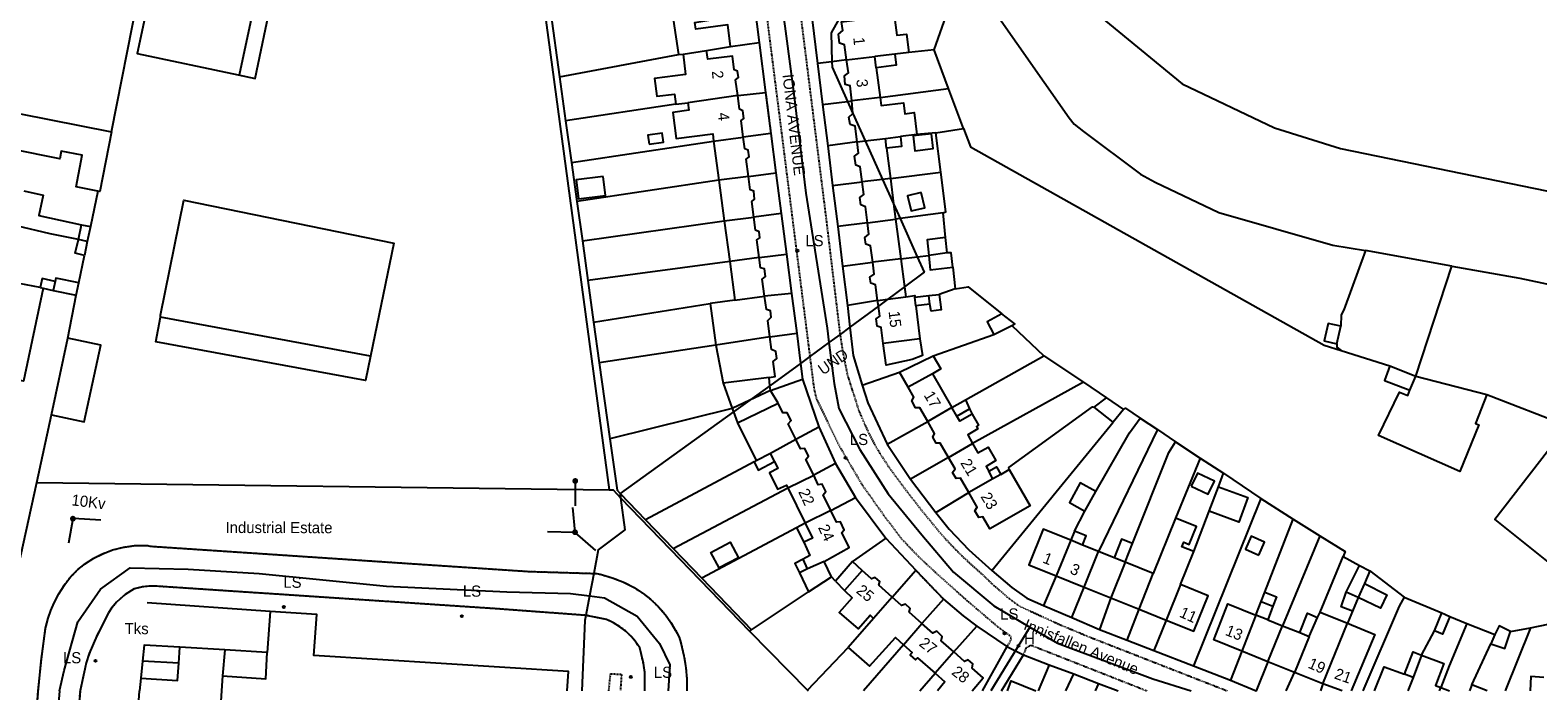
# Model space of a CAD drawing. Header units: metres. Extents: x 611948 to 1225781, y 656699 to 1316021.
# Tile 39 of 169: x 612090 to 612360, y 658243 to 658362. Entities that reach past the tile are written whole.
import ezdxf

# ---------------------------------------------------------------- set-up
doc = ezdxf.new("R2010")
doc.units = ezdxf.units.M
doc.linetypes.add('4696-11$0$PECK', pattern=[0.2, 0.1, -0.1])
doc.linetypes.add('4696-16$0$PECK', pattern=[0.2, 0.1, -0.1])
for name, color, linetype in [('4696-11$0$BLD_INN_W', 253, 'Continuous'), ('4696-11$0$BLD_OTL_P', 253, 'Continuous'), ('4696-11$0$BLD_OTL_S', 253, 'Continuous'), ('4696-11$0$GEN_LIN_D', 253, 'Continuous'), ('4696-11$0$GEN_PCK_D', 253, '4696-11$0$PECK'), ('4696-11$0$GL_HS_OTL', 253, 'Continuous'), ('4696-11$0$OTHER_SYM', 253, 'Continuous'), ('4696-11$0$POLE_SYMB', 253, 'Continuous'), ('4696-11$0$ROADS', 253, 'Continuous'), ('4696-11$0$ROADS_CTR', 253, 'Continuous'), ('4696-11$0$ROADS_PCK', 253, '4696-11$0$PECK'), ('4696-11$0$TEXT', 253, 'Continuous'), ('4696-11$0$TOWNLAND', 253, 'Continuous'), ('4696-16$0$BLD_OTL_S', 253, 'Continuous'), ('4696-16$0$GEN_LIN_D', 253, 'Continuous'), ('4696-16$0$GEN_PCK_D', 253, '4696-16$0$PECK'), ('4696-16$0$ROADS', 253, 'Continuous'), ('4696-16$0$ROADS_CTR', 253, 'Continuous')]:
    doc.layers.add(name, color=color, linetype=linetype)
doc.styles.add('4696-11$0$STANDARD', font='txt')

# ---------------------------------------------------------------- blocks, each defined once
blk = doc.blocks.new('4696-11$0$13', base_point=(160450.170478, 242323.105036))
blk.add_circle((160450.170478, 242323.105036), 0.187958)
blk = doc.blocks.new('4696-11$0$37', base_point=(145.909475, 308.83511))
blk.add_line((145.962562, 308.791096), (150.424369, 308.791096))
at = {"const_width": 0.51646}
blk.add_lwpolyline([(145.704332, 308.791096, 1), (146.220792, 308.791096, 1)], format="xyb", close=True, dxfattribs=at)
blk = doc.blocks.new('4696-11$0$30', base_point=(144.876269, 313.485642))
blk.add_line((144.905875, 313.497659), (149.765037, 313.497659))
blk = doc.blocks.new('4696-11')
at = {"layer": '4696-11$0$BLD_INN_W', "flags": 128}
for points in [[(612129.967, 658365.478), (612127.42, 658353.488)], [(612206.964, 658357.227), (612211.14, 658357.907)], [(612244.9, 658357.25), (612241.322, 658356.833)], [(612236.246, 658356.208), (612241.322, 658356.833)], [(612241.592, 658354.814), (612241.322, 658356.833)], [(612216.759, 658349.835), (612207.826, 658348.513)], [(612242.257, 658349.498), (612237.2, 658348.873)], [(612212.439, 658341.675), (612217.755, 658342.361)], [(612238.156, 658341.519), (612239.605, 658341.703)], [(612239.605, 658341.703), (612243.232, 658342.164)], [(612243.232, 658342.164), (612245.951, 658342.477)], [(612243.421, 658340.384), (612243.232, 658342.164)], [(612218.669, 658335.366), (612213.392, 658334.701)], [(612242.697, 658334.828), (612239.07, 658334.365)], [(612244.107, 658335.008), (612242.697, 658334.828)], [(612214.347, 658327.406), (612219.663, 658328.072)], [(612240.005, 658327.07), (612245.022, 658327.694)], [(612098.578, 658324.03), (612099.146, 658326.693)], [(612100.159, 658323.677), (612098.578, 658324.03)], [(612220.618, 658320.818), (612215.322, 658320.112)], [(612245.956, 658320.619), (612240.94, 658319.976)], [(612254.31, 658321.659), (612250.992, 658321.223)], [(612094.415, 658316.551), (612094.083, 658314.929)], [(612216.235, 658313.177), (612221.531, 658313.883)], [(612243.665, 658313.382), (612246.868, 658313.805)], [(612248.696, 658312.153), (612248.508, 658313.732)], [(612241.832, 658313.14), (612243.665, 658313.382)], [(612150.958, 658303.178), (612113.284, 658310.151)], [(612222.526, 658306.609), (612212.814, 658305.162)], [(612249.404, 658306.278), (612242.809, 658305.466)], [(612222.381, 658299.328), (612214.166, 658298.329)], [(612251.674, 658300.009), (612247.306, 658297.608)], [(612218.905, 658295.27), (612215.768, 658293.797)], [(612222.613, 658297.01), (612218.905, 658295.27)], [(612216.741, 658291.243), (612223.983, 658294.737)], [(612255.143, 658293.987), (612250.815, 658291.467)], [(612256.03, 658292.432), (612255.143, 658293.987)], [(612256.03, 658292.432), (612258.264, 658293.722)], [(612258.748, 658292.804), (612256.554, 658291.534), (612256.03, 658292.432)], [(612222.646, 658285.811), (612227.194, 658288.294)], [(612254.546, 658285.025), (612258.834, 658287.526)], [(612220.053, 658284.499), (612222.646, 658285.811)], [(612223.333, 658284.335), (612222.646, 658285.811)], [(612225.756, 658279.587), (612230.364, 658281.869)], [(612262.503, 658281.184), (612261.757, 658282.58)], [(612263.879, 658282.011), (612262.503, 658281.184)], [(612262.503, 658281.184), (612258.176, 658278.784)], [(612228.845, 658273.283), (612230.178, 658270.609), (612228.602, 658269.863)], [(612233.434, 658275.564), (612228.845, 658273.283)], [(612276.423, 658270.199), (612273.851, 658263.847)], [(612278.539, 658269.346), (612276.423, 658270.199)], [(612278.849, 658261.833), (612281.427, 658268.183)], [(612229.285, 658265.107), (612227.808, 658264.399)], [(612229.285, 658265.107), (612228.456, 658266.822)], [(612232.218, 658266.38), (612229.285, 658265.107)], [(612286.175, 658266.269), (612283.626, 658259.908)], [(612286.175, 658266.269), (612284.201, 658267.065)], [(612239.045, 658264.814), (612235.883, 658261.198)], [(612288.707, 658257.86), (612291.221, 658264.236)], [(612329.064, 658262.467), (612327.977, 658259.981)], [(612244.428, 658260), (612241.107, 658256.224)], [(612296.101, 658262.269), (612293.515, 658255.922)], [(612327.977, 658259.981), (612325.813, 658260.891)], [(612310.582, 658259.218), (612312.667, 658258.388)], [(612246.448, 658251.47), (612249.77, 658255.306)], [(612309.615, 658256.813), (612307.106, 658250.343)], [(612311.747, 658255.962), (612309.615, 658256.813)], [(612311.766, 658248.464), (612314.41, 658254.904)], [(612319.192, 658252.98), (612320.635, 658256.406)], [(612321.643, 658244.482), (612326.019, 658255.352)], [(612319.192, 658252.98), (612316.525, 658246.545)], [(612317.488, 658253.672), (612319.192, 658252.98)], [(612124.398, 658245.924), (612132.152, 658245.401), (612132.449, 658250.082)], [(612255.513, 658250.254), (612252.152, 658246.419)], [(612339.325, 658249.638), (612337.795, 658245.637)], [(612337.795, 658245.637), (612336.248, 658246.208)], [(612337.795, 658245.637), (612336.868, 658243.251)], [(612342.519, 658243.251), (612342.747, 658243.842)]]:
    blk.add_lwpolyline(points, dxfattribs=at)
at = {"layer": '4696-11$0$BLD_OTL_P', "flags": 128}
blk.add_lwpolyline([(612127.202, 658353.534), (612130.251, 658352.886), (612133.222, 658366.867), (612145.086, 658424.055), (612142.529, 658424.598)], dxfattribs=at)
at = {"layer": '4696-11$0$BLD_OTL_S', "flags": 128}
for points in [[(612111.689, 658369.362), (612109.141, 658357.372), (612127.202, 658353.534)], [(612204.554, 658367.914), (612206.165, 658357.164)], [(612215.456, 658358.627), (612214.958, 658362.504), (612209.243, 658361.698), (612209.057, 658362.916), (612214.831, 658363.844), (612214.146, 658369.2)], [(612236.246, 658356.208), (612235.893, 658358.886), (612235.011, 658359.182), (612234.803, 658360.841), (612235.581, 658361.465), (612235.373, 658363.043), (612244.766, 658364.228), (612245.263, 658360.671), (612247.022, 658360.84), (612247.437, 658357.561)], [(612206.964, 658357.227), (612207.402, 658353.629), (612201.846, 658352.883), (612202.281, 658349.705), (612205.439, 658350.06), (612205.647, 658348.262)], [(612206.165, 658357.164), (612206.964, 658357.227)], [(612206.964, 658357.227), (612211.14, 658357.907)], [(612211.14, 658357.907), (612215.456, 658358.627)], [(612216.759, 658349.835), (612216.325, 658352.653), (612216.863, 658353.076), (612216.738, 658354.194), (612216.097, 658354.451), (612215.825, 658356.89), (612211.368, 658356.349), (612211.14, 658357.907)], [(612244.9, 658357.25), (612241.322, 658356.833)], [(612244.9, 658357.25), (612245.169, 658355.251), (612241.592, 658354.814)], [(612247.437, 658357.561), (612244.9, 658357.25)], [(612237.2, 658348.873), (612236.888, 658351.552), (612236.027, 658351.828), (612235.88, 658353.366), (612236.577, 658353.91), (612236.246, 658356.208)], [(612236.246, 658356.208), (612241.322, 658356.833)], [(612241.592, 658354.814), (612242.257, 658349.498)], [(612216.759, 658349.835), (612207.826, 658348.513)], [(612217.755, 658342.361), (612217.361, 658345.338), (612217.859, 658345.741), (612217.692, 658347.1), (612217.091, 658347.397), (612216.759, 658349.835)], [(612242.257, 658349.498), (612237.2, 658348.873)], [(612237.403, 658346.597), (612237.2, 658348.873)], [(612242.257, 658349.498), (612242.484, 658348.06), (612246.461, 658348.538), (612246.71, 658346.58), (612248.369, 658346.788), (612248.848, 658342.851)], [(612102.082, 658332.718), (612098.181, 658333.484), (612099.29, 658339.134), (612095.511, 658339.877), (612095.247, 658338.53), (612086.675, 658340.214), (612087.932, 658346.611), (612104.519, 658343.353)], [(612207.826, 658348.513), (612207.973, 658347.233), (612205.094, 658346.819), (612205.717, 658342.163), (612212.272, 658342.975), (612212.439, 658341.675)], [(612205.647, 658348.262), (612207.826, 658348.513)], [(612238.156, 658341.519), (612237.802, 658344.377), (612236.882, 658344.632), (612236.695, 658345.971), (612237.403, 658346.597)], [(612104.519, 658343.353), (612102.418, 658332.652), (612102.082, 658332.718)], [(612200.86, 658341.14), (612203.456, 658341.494), (612203.236, 658343.101), (612200.64, 658342.747), (612200.86, 658341.14)], [(612212.439, 658341.675), (612217.755, 658342.361)], [(612212.439, 658341.675), (612213.392, 658334.701)], [(612218.669, 658335.366), (612218.274, 658338.444), (612218.791, 658338.887), (612218.626, 658340.065), (612218.025, 658340.282), (612217.755, 658342.361)], [(612239.07, 658334.365), (612238.717, 658337.042), (612237.916, 658337.339), (612237.688, 658338.958), (612238.425, 658339.54), (612238.156, 658341.519)], [(612238.156, 658341.519), (612239.605, 658341.703)], [(612239.605, 658341.703), (612243.232, 658342.164)], [(612243.232, 658342.164), (612245.951, 658342.477)], [(612245.951, 658342.477), (612246.119, 658340.717), (612243.421, 658340.384)], [(612248.848, 658342.851), (612245.951, 658342.477)], [(612251.454, 658343.001), (612248.186, 658342.609), (612248.505, 658339.953), (612251.773, 658340.346), (612251.454, 658343.001)], [(612243.421, 658340.384), (612244.107, 658335.008)], [(612218.669, 658335.366), (612213.392, 658334.701)], [(612219.663, 658328.072), (612219.289, 658330.889), (612219.787, 658331.292), (612219.641, 658332.691), (612218.999, 658332.928), (612218.669, 658335.366)], [(612088.823, 658332.747), (612092.296, 658331.969), (612091.498, 658328.375), (612099.146, 658326.693)], [(612192.621, 658335.328), (612187.808, 658334.739), (612188.221, 658331.369), (612193.034, 658331.959), (612192.621, 658335.328)], [(612213.392, 658334.701), (612214.347, 658327.406)], [(612240.005, 658327.07), (612239.672, 658329.907), (612238.81, 658330.243), (612238.644, 658331.583), (612239.381, 658332.126), (612239.07, 658334.365)], [(612242.697, 658334.828), (612239.07, 658334.365)], [(612244.107, 658335.008), (612242.697, 658334.828)], [(612244.107, 658335.008), (612244.681, 658330.419)], [(612113.284, 658310.151), (612113.292, 658310.525), (612117.511, 658331.095), (612155.102, 658323.386), (612150.958, 658303.178)], [(612244.681, 658330.419), (612245.022, 658327.694)], [(612249.623, 658332.483), (612247.169, 658331.901), (612247.817, 658329.169), (612250.271, 658329.75), (612249.623, 658332.483)], [(612214.347, 658327.406), (612219.663, 658328.072)], [(612214.347, 658327.406), (612215.322, 658320.112)], [(612220.618, 658320.818), (612220.182, 658324.015), (612220.741, 658324.378), (612220.615, 658325.457), (612219.934, 658325.733), (612219.663, 658328.072)], [(612240.005, 658327.07), (612245.022, 658327.694)], [(612245.022, 658327.694), (612245.956, 658320.619)], [(612098.578, 658324.03), (612093.514, 658325.085), (612087.488, 658326.477)], [(612099.146, 658326.693), (612100.746, 658326.38)], [(612100.746, 658326.38), (612100.159, 658323.677)], [(612240.94, 658319.976), (612240.546, 658322.913), (612239.684, 658323.229), (612239.538, 658324.408), (612240.275, 658325.012), (612240.005, 658327.07)], [(612099.671, 658321.216), (612098.01, 658321.608), (612098.578, 658324.03)], [(612100.159, 658323.677), (612098.578, 658324.03)], [(612100.159, 658323.677), (612099.671, 658321.216)], [(612253.997, 658324.398), (612250.699, 658323.982), (612250.992, 658321.223)], [(612254.31, 658321.659), (612253.997, 658324.398)], [(612220.618, 658320.818), (612215.322, 658320.112)], [(612215.322, 658320.112), (612216.235, 658313.177)], [(612221.531, 658313.883), (612221.137, 658316.94), (612221.734, 658317.443), (612221.548, 658318.782), (612220.847, 658318.999), (612220.618, 658320.818)], [(612241.832, 658313.14), (612241.459, 658315.919), (612240.598, 658316.214), (612240.452, 658317.313), (612241.21, 658317.877), (612240.94, 658319.976)], [(612245.956, 658320.619), (612240.94, 658319.976)], [(612245.956, 658320.619), (612246.632, 658315.566)], [(612254.31, 658321.659), (612250.992, 658321.223)], [(612250.992, 658321.223), (612251.264, 658318.605), (612255.302, 658319.085)], [(612255.302, 658319.085), (612254.99, 658321.662), (612254.31, 658321.659)], [(612094.415, 658316.551), (612092.092, 658317.06), (612091.76, 658315.458)], [(612098.656, 658316.271), (612094.571, 658317.132), (612094.415, 658316.551)], [(612091.76, 658315.458), (612092.271, 658315.342)], [(612092.271, 658315.342), (612094.083, 658314.929)], [(612094.083, 658314.929), (612098.186, 658314.069)], [(612098.186, 658314.069), (612098.656, 658316.271)], [(612216.235, 658313.177), (612221.531, 658313.883)], [(612222.526, 658306.609), (612222.132, 658309.546), (612222.769, 658310.149), (612222.644, 658311.269), (612221.883, 658311.545), (612221.531, 658313.883)], [(612243.665, 658313.382), (612246.868, 658313.805)], [(612246.632, 658315.566), (612246.868, 658313.805)], [(612246.868, 658313.805), (612248.487, 658314.012), (612248.508, 658313.732)], [(612248.508, 658313.732), (612251.026, 658314.005)], [(612251.174, 658312.485), (612251.026, 658314.005)], [(612216.235, 658313.177), (612211.839, 658312.576)], [(612211.839, 658312.576), (612212.814, 658305.162)], [(612242.809, 658305.466), (612242.475, 658308.284), (612241.734, 658308.54), (612241.567, 658309.88), (612242.205, 658310.343), (612241.966, 658312.132)], [(612241.832, 658313.14), (612243.665, 658313.382)], [(612241.966, 658312.132), (612241.832, 658313.14)], [(612251.174, 658312.485), (612248.696, 658312.153)], [(612248.696, 658312.153), (612249.404, 658306.278)], [(612150.958, 658303.178), (612150.055, 658298.804), (612112.472, 658305.76), (612113.284, 658310.151)], [(612264.061, 658310.768), (612261.428, 658309.315), (612262.639, 658307.041)], [(612262.639, 658307.041), (612265.85, 658308.676)], [(612265.85, 658308.676), (612266.389, 658308.939), (612264.061, 658310.768)], [(612324.827, 658308.519), (612322.558, 658309.031), (612321.85, 658305.895), (612324.12, 658305.384)], [(612324.12, 658305.384), (612324.827, 658308.519)], [(612093.748, 658292.644), (612099.637, 658291.383), (612102.582, 658305.137), (612096.666, 658306.403)], [(612093.748, 658292.644), (612096.666, 658306.403)], [(612222.526, 658306.609), (612212.814, 658305.162)], [(612222.381, 658299.328), (612223.46, 658299.514), (612223.107, 658302.192), (612223.744, 658302.734), (612223.578, 658304.034), (612222.817, 658304.35), (612222.526, 658306.609)], [(612249.404, 658306.278), (612249.879, 658303.28), (612248.042, 658302.551), (612243.348, 658301.55), (612242.809, 658305.466)], [(612212.814, 658305.162), (612214.166, 658298.329)], [(612245.734, 658300.301), (612251.758, 658303.229)], [(612251.758, 658303.229), (612253.13, 658300.877), (612251.674, 658300.009)], [(612247.306, 658297.608), (612245.734, 658300.301)], [(612333.629, 658301.44), (612332.691, 658298.802), (612337.214, 658297.059)], [(612333.629, 658301.44), (612338.278, 658299.603)], [(612214.166, 658298.329), (612215.768, 658293.797)], [(612222.529, 658297.847), (612222.381, 658299.328)], [(612222.613, 658297.01), (612222.529, 658297.847)], [(612250.815, 658291.467), (612249.404, 658293.919), (612248.604, 658293.915), (612247.938, 658295.152), (612248.335, 658295.814), (612247.306, 658297.608)], [(612251.674, 658300.009), (612255.143, 658293.987)], [(612337.214, 658297.059), (612338.278, 658299.603)], [(612338.278, 658299.603), (612351.026, 658296.278)], [(612218.905, 658295.27), (612215.768, 658293.797)], [(612222.613, 658297.01), (612218.905, 658295.27)], [(612223.983, 658294.737), (612222.613, 658297.01)], [(612255.143, 658293.987), (612257.596, 658295.359)], [(612257.596, 658295.359), (612258.264, 658293.722)], [(612280.639, 658294.029), (612282.87, 658295.7)], [(612282.87, 658295.7), (612285.901, 658293.615)], [(612351.026, 658296.278), (612348.987, 658291.142), (612349.576, 658290.901), (612346.195, 658282.549), (612331.581, 658288.947), (612335.368, 658296.718), (612336.868, 658296.104), (612337.214, 658297.059)], [(612215.768, 658293.797), (612215.996, 658293.2)], [(612215.996, 658293.2), (612216.741, 658291.243)], [(612227.194, 658288.294), (612225.821, 658291.026), (612226.358, 658291.629), (612225.631, 658293.045), (612224.851, 658293.002), (612223.983, 658294.737)], [(612255.143, 658293.987), (612250.815, 658291.467)], [(612258.748, 658292.804), (612259.897, 658290.83), (612259.539, 658290.588), (612259.78, 658290.17), (612257.966, 658289.061), (612258.834, 658287.526)], [(612258.264, 658293.722), (612258.748, 658292.804)], [(612284.051, 658291.327), (612280.639, 658294.029)], [(612285.901, 658293.615), (612284.051, 658291.327)], [(612216.741, 658291.243), (612220.053, 658284.499)], [(612254.546, 658285.025), (612253.014, 658287.618), (612252.313, 658287.614), (612251.708, 658288.691), (612252.045, 658289.352), (612250.815, 658291.467)], [(612365.187, 658290.337), (612352.426, 658273.917), (612368.246, 658261.295), (612369.777, 658263.163), (612376.18, 658257.994)], [(612222.646, 658285.811), (612227.194, 658288.294)], [(612230.364, 658281.869), (612228.95, 658284.682), (612229.448, 658285.284), (612228.781, 658286.641), (612228.021, 658286.577), (612227.194, 658288.294)], [(612254.546, 658285.025), (612258.834, 658287.526)], [(612258.834, 658287.526), (612259.801, 658285.87), (612261.656, 658286.879), (612263.028, 658284.466), (612261.253, 658283.397), (612261.757, 658282.58)], [(612220.053, 658284.499), (612219.694, 658284.277)], [(612219.694, 658284.277), (612220.441, 658282.782), (612223.333, 658284.335)], [(612220.053, 658284.499), (612222.646, 658285.811)], [(612223.333, 658284.335), (612223.959, 658283.059), (612222.444, 658282.271), (612223.857, 658279.339), (612225.513, 658280.086), (612225.756, 658279.587)], [(612258.176, 658278.784), (612256.663, 658281.316), (612255.903, 658281.292), (612255.258, 658282.329), (612255.695, 658282.991), (612254.546, 658285.025)], [(612225.756, 658279.587), (612230.364, 658281.869)], [(612233.434, 658275.564), (612232.081, 658278.358), (612232.558, 658278.921), (612231.912, 658280.237), (612231.173, 658280.133), (612230.364, 658281.869)], [(612265.415, 658282.858), (612269.145, 658276.376), (612261.926, 658272.242), (612260.676, 658274.375), (612259.936, 658274.312), (612259.252, 658275.469), (612259.667, 658276.151), (612258.176, 658278.784)], [(612261.757, 658282.58), (612263.113, 658283.327), (612263.879, 658282.011)], [(612263.879, 658282.011), (612262.503, 658281.184)], [(612263.879, 658282.011), (612265.415, 658282.858)], [(612298.026, 658279.915), (612301.088, 658278.47), (612302.189, 658280.805), (612299.126, 658282.249), (612298.026, 658279.915)], [(612225.756, 658279.587), (612228.845, 658273.283)], [(612262.503, 658281.184), (612258.176, 658278.784)], [(612280.928, 658278.92), (612278.147, 658280.478), (612276.195, 658276.993), (612278.975, 658275.435)], [(612278.975, 658275.435), (612280.928, 658278.92)], [(612302.899, 658279.795), (612308.198, 658277.837), (612306.572, 658273.438), (612301.273, 658275.396)], [(612301.273, 658275.396), (612302.899, 658279.795)], [(612228.845, 658273.283), (612227.29, 658272.416)], [(612233.434, 658275.564), (612228.845, 658273.283)], [(612232.218, 658266.38), (612236.745, 658268.902), (612235.433, 658271.575), (612235.851, 658272.097), (612235.144, 658273.514), (612234.484, 658273.43), (612233.434, 658275.564)], [(612295.228, 658274.178), (612291.221, 658264.236)], [(612298.479, 658268.17), (612296.358, 658269.024), (612296.696, 658269.864), (612297.687, 658269.465), (612298.978, 658272.667), (612295.228, 658274.178)], [(612227.29, 658272.416), (612228.602, 658269.863)], [(612276.423, 658270.199), (612271.48, 658272.192), (612268.918, 658265.835), (612273.851, 658263.847)], [(612277.087, 658271.846), (612276.423, 658270.199)], [(612278.539, 658269.346), (612279.203, 658270.993), (612277.087, 658271.846)], [(612310.125, 658267.562), (612311.154, 658269.857), (612308.797, 658270.915), (612307.767, 658268.62), (612310.125, 658267.562)], [(612216.866, 658267.064), (612213.42, 658265.253), (612211.952, 658268.044), (612215.398, 658269.856), (612216.866, 658267.064)], [(612228.602, 658269.863), (612229.693, 658267.488), (612228.456, 658266.822)], [(612276.423, 658270.199), (612273.851, 658263.847)], [(612281.427, 658268.183), (612278.539, 658269.346)], [(612278.849, 658261.833), (612281.427, 658268.183)], [(612284.201, 658267.065), (612281.427, 658268.183)], [(612287.528, 658269.626), (612285.555, 658270.422), (612284.201, 658267.065)], [(612286.175, 658266.269), (612287.528, 658269.626)], [(612296.101, 658262.269), (612298.479, 658268.17)], [(612228.456, 658266.822), (612226.961, 658266.074), (612227.808, 658264.399)], [(612233.551, 658263.687), (612232.218, 658266.38)], [(612237.317, 658266.384), (612234.295, 658262.91)], [(612239.045, 658264.814), (612237.317, 658266.384)], [(612286.175, 658266.269), (612283.626, 658259.908)], [(612291.221, 658264.236), (612286.175, 658266.269)], [(612325.813, 658260.891), (612328.21, 658265.682)], [(612328.21, 658265.682), (612330.034, 658264.73)], [(612227.808, 658264.399), (612229.465, 658260.987)], [(612229.465, 658260.987), (612233.551, 658263.687)], [(612234.295, 658262.91), (612235.883, 658261.198)], [(612244.428, 658260), (612242.017, 658262.188), (612242.194, 658262.828), (612241.41, 658263.565), (612240.753, 658263.282), (612239.045, 658264.814)], [(612273.851, 658263.847), (612278.849, 658261.833)], [(612288.707, 658257.86), (612291.221, 658264.236)], [(612329.064, 658262.467), (612333.114, 658260.446), (612331.926, 658258.041), (612327.977, 658259.981)], [(612329.064, 658262.467), (612327.977, 658259.981)], [(612330.034, 658264.73), (612329.064, 658262.467)], [(612235.883, 658261.198), (612237.249, 658259.885), (612234.962, 658257.294), (612238.315, 658254.351), (612240.464, 658256.781), (612241.107, 658256.224)], [(612244.428, 658260), (612241.107, 658256.224)], [(612249.77, 658255.306), (612247.48, 658257.314), (612247.637, 658257.995), (612246.833, 658258.791), (612246.134, 658258.508), (612244.428, 658260)], [(612278.849, 658261.833), (612283.626, 658259.908)], [(612283.626, 658259.908), (612288.707, 658257.86)], [(612296.101, 658262.269), (612293.515, 658255.922)], [(612293.515, 658255.922), (612298.525, 658253.903), (612301.087, 658260.259), (612296.101, 658262.269)], [(612310.582, 658259.218), (612311.234, 658260.921)], [(612311.234, 658260.921), (612313.338, 658260.091), (612312.667, 658258.388)], [(612326.929, 658257.517), (612324.905, 658258.267), (612325.813, 658260.891)], [(612327.977, 658259.981), (612326.929, 658257.517)], [(612132.974, 658257.444), (612132.449, 658250.082)], [(612186.177, 658243.251), (612186.423, 658246.703), (612140.811, 658249.582), (612141.295, 658256.904), (612132.974, 658257.444)], [(612288.707, 658257.86), (612293.515, 658255.922)], [(612307.106, 658250.343), (612302.057, 658252.378), (612304.606, 658258.83), (612309.615, 658256.813)], [(612309.615, 658256.813), (612310.582, 658259.218)], [(612312.667, 658258.388), (612311.747, 658255.962)], [(612317.488, 658253.672), (612318.872, 658257.138), (612320.635, 658256.406)], [(612320.635, 658256.406), (612321.15, 658257.349)], [(612321.15, 658257.349), (612326.019, 658255.352)], [(612341.624, 658253.968), (612342.948, 658257.194)], [(612342.948, 658257.194), (612344.391, 658256.581)], [(612241.107, 658256.224), (612236.531, 658251.003)], [(612246.448, 658251.47), (612249.77, 658255.306)], [(612255.513, 658250.254), (612253.224, 658252.223), (612253.4, 658253.004), (612252.416, 658253.919), (612251.737, 658253.556), (612249.77, 658255.306)], [(612309.615, 658256.813), (612307.106, 658250.343)], [(612311.747, 658255.962), (612314.41, 658254.904)], [(612311.766, 658248.464), (612314.41, 658254.904)], [(612314.41, 658254.904), (612317.488, 658253.672)], [(612319.192, 658252.98), (612320.635, 658256.406)], [(612321.643, 658244.482), (612326.019, 658255.352)], [(612326.019, 658255.352), (612330.928, 658253.357), (612326.665, 658243.251)], [(612344.391, 658256.581), (612343.046, 658253.375), (612341.624, 658253.968)], [(612355.263, 658253.894), (612353.198, 658254.883), (612352.446, 658253.32)], [(612236.531, 658251.003), (612240.348, 658247.641), (612245.022, 658252.783), (612246.448, 658251.47)], [(612319.192, 658252.98), (612316.525, 658246.545)], [(612351.713, 658251.677), (612354.218, 658250.829), (612355.263, 658253.894)], [(612352.446, 658253.32), (612351.713, 658251.677)], [(612124.855, 658250.57), (612124.398, 658245.924)], [(612132.449, 658250.082), (612124.855, 658250.57)], [(612246.448, 658251.47), (612248.015, 658250.098), (612247.677, 658249.637), (612248.621, 658248.801), (612248.999, 658249.183), (612252.152, 658246.419)], [(612255.513, 658250.254), (612252.152, 658246.419)], [(612258.782, 658243.251), (612260.716, 658245.601), (612258.788, 658247.29), (612258.916, 658248.091), (612258.07, 658248.807), (612257.422, 658248.524), (612255.513, 658250.254)], [(612311.766, 658248.464), (612307.106, 658250.343)], [(612336.248, 658246.208), (612337.802, 658250.25), (612339.325, 658249.638)], [(612339.325, 658249.638), (612337.795, 658245.637)], [(612339.325, 658249.638), (612343.272, 658248.137), (612341.789, 658244.182), (612342.747, 658243.842)], [(612252.152, 658246.419), (612253.877, 658244.867), (612252.528, 658243.251)], [(612316.525, 658246.545), (612311.766, 658248.464)], [(612321.643, 658244.482), (612316.525, 658246.545)], [(612330.895, 658243.251), (612332.637, 658247.545), (612336.248, 658246.208)], [(612124.398, 658245.924), (612124.222, 658243.252)], [(612265.107, 658243.251), (612265.734, 658245.014), (612270.161, 658243.251)], [(612325.057, 658243.251), (612321.643, 658244.482)], [(612337.795, 658245.637), (612336.868, 658243.251)], [(612342.519, 658243.251), (612342.747, 658243.842)], [(612342.747, 658243.842), (612344.33, 658243.251)], [(612348.309, 658244.342), (612347.875, 658243.251)], [(612351.069, 658243.251), (612348.309, 658244.342)], [(612361.203, 658245.661), (612358.901, 658245.812), (612358.792, 658243.251)]]:
    blk.add_lwpolyline(points, dxfattribs=at)
at = {"layer": '4696-11$0$GEN_LIN_D', "flags": 128}
for points in [[(612167.962, 658470.016), (612193.729, 658279.226)], [(612104.519, 658343.353), (612109.268, 658367.276), (612115.557, 658397.403)], [(612265.721, 658377.147), (612296.399, 658351.937), (612312.954, 658344.058), (612324.81, 658340.356), (612400.656, 658324.783)], [(612251.955, 658358.023), (612257.261, 658373.147)], [(612257.261, 658373.147), (612262.277, 658365.572), (612276.15, 658345.861), (612277.076, 658344.726), (612278.741, 658343.394), (612288.917, 658335.784), (612291.564, 658334.297), (612302.988, 658328.872), (612323.414, 658323.032), (612329.278, 658322.089)], [(612219.262, 658369.745), (612220.612, 658359.352)], [(612183.19, 658364.892), (612184.807, 658353.181)], [(612230.029, 658363.877), (612231.055, 658355.584)], [(612184.807, 658353.181), (612206.165, 658357.164)], [(612215.456, 658358.627), (612220.612, 658359.352)], [(612220.612, 658359.352), (612221.756, 658350.359)], [(612251.955, 658358.023), (612247.437, 658357.561)], [(612254.508, 658351.077), (612251.955, 658358.023)], [(612233.632, 658355.894), (612231.055, 658355.584)], [(612231.055, 658355.584), (612231.966, 658348.229)], [(612236.246, 658356.208), (612233.632, 658355.894)], [(612184.807, 658353.181), (612185.905, 658345.327)], [(612216.759, 658349.835), (612221.756, 658350.359)], [(612236.423, 658348.777), (612237.2, 658348.873)], [(612242.257, 658349.498), (612254.508, 658351.077)], [(612257.222, 658343.91), (612254.508, 658351.077)], [(612205.647, 658348.262), (612185.905, 658345.327)], [(612231.966, 658348.229), (612236.423, 658348.777)], [(612231.966, 658348.229), (612232.877, 658340.856)], [(612185.905, 658345.327), (612186.96, 658337.873)], [(612252.286, 658343.127), (612257.222, 658343.91)], [(612257.222, 658343.91), (612258.458, 658340.657), (612321.86, 658305.167), (612324.926, 658304.199)], [(612186.96, 658337.873), (612212.439, 658341.675)], [(612222.691, 658343.025), (612217.755, 658342.361)], [(612222.691, 658343.025), (612223.605, 658335.972)], [(612238.156, 658341.519), (612232.877, 658340.856)], [(612232.877, 658340.856), (612233.762, 658333.705)], [(612252.286, 658343.127), (612248.848, 658342.851)], [(612253.14, 658336.112), (612252.286, 658343.127)], [(612186.96, 658337.873), (612187.933, 658330.878)], [(612218.669, 658335.366), (612223.605, 658335.972)], [(612223.605, 658335.972), (612224.546, 658328.716)], [(612244.107, 658335.008), (612253.14, 658336.112)], [(612253.595, 658328.835), (612254.074, 658328.998), (612253.14, 658336.112)], [(612102.082, 658332.718), (612100.746, 658326.38)], [(612213.392, 658334.701), (612187.933, 658330.878)], [(612233.762, 658333.705), (612239.07, 658334.365)], [(612233.762, 658333.705), (612234.668, 658326.389)], [(612187.933, 658330.878), (612188.908, 658323.824)], [(612188.908, 658323.824), (612214.347, 658327.406)], [(612224.546, 658328.716), (612219.663, 658328.072)], [(612224.546, 658328.716), (612225.494, 658321.408)], [(612245.857, 658327.805), (612245.022, 658327.694)], [(612253.595, 658328.835), (612245.857, 658327.805)], [(612253.997, 658324.398), (612253.595, 658328.835)], [(612240.005, 658327.07), (612234.668, 658326.389)], [(612234.668, 658326.389), (612235.546, 658319.292)], [(612188.908, 658323.824), (612189.897, 658316.69)], [(612329.278, 658322.089), (612325.355, 658311.466), (612324.895, 658310.546), (612324.827, 658308.519)], [(612344.742, 658319.306), (612329.278, 658322.089)], [(612098.656, 658316.271), (612099.671, 658321.216)], [(612215.322, 658320.112), (612189.897, 658316.69)], [(612220.618, 658320.818), (612225.494, 658321.408)], [(612225.494, 658321.408), (612226.401, 658314.415)], [(612235.546, 658319.292), (612240.94, 658319.976)], [(612235.546, 658319.292), (612236.417, 658312.254)], [(612245.956, 658320.619), (612248.929, 658320.976)], [(612248.929, 658320.976), (612250.992, 658321.223)], [(612338.278, 658299.603), (612344.742, 658319.306)], [(612344.742, 658319.306), (612356.918, 658317.114), (612369.89, 658314.416), (612370.185, 658315.497), (612379.31, 658314.101)], [(612189.897, 658316.69), (612190.931, 658309.232)], [(612255.302, 658319.085), (612255.74, 658315.247)], [(612092.271, 658315.342), (612088.725, 658298.692), (612069.96, 658302.149)], [(612091.76, 658315.458), (612087.999, 658316.191)], [(612096.666, 658306.403), (612098.186, 658314.069)], [(612226.401, 658314.415), (612221.531, 658313.883)], [(612226.401, 658314.415), (612227.322, 658307.311)], [(612255.74, 658315.247), (612252.865, 658314.233)], [(612255.74, 658315.247), (612258.058, 658315.579), (612264.061, 658310.768)], [(612190.931, 658309.232), (612211.839, 658312.576)], [(612241.832, 658313.14), (612236.417, 658312.254)], [(612236.417, 658312.254), (612236.868, 658308.381)], [(612190.931, 658309.232), (612191.932, 658302.002)], [(612236.868, 658308.381), (612237.46, 658303.28), (612239.045, 658297.988)], [(612265.85, 658308.676), (612271.636, 658303.205)], [(612222.526, 658306.609), (612227.322, 658307.311)], [(612227.322, 658307.311), (612228.019, 658301.873)], [(612251.758, 658303.229), (612262.639, 658307.041)], [(612212.814, 658305.162), (612191.932, 658302.002)], [(612257.596, 658295.359), (612271.636, 658303.205)], [(612271.636, 658303.205), (612278.717, 658298.499)], [(612324.12, 658305.384), (612324.097, 658304.792), (612324.926, 658304.199)], [(612324.926, 658304.199), (612333.629, 658301.44)], [(612191.932, 658302.002), (612193.835, 658288.375)], [(612228.019, 658301.873), (612228.381, 658299.057)], [(612239.045, 658297.988), (612245.734, 658300.301)], [(612222.613, 658297.01), (612228.381, 658299.057)], [(612228.381, 658299.057), (612231.283, 658290.492)], [(612239.045, 658297.988), (612240.081, 658294.794), (612243.516, 658287.432)], [(612278.717, 658298.499), (612258.834, 658287.526)], [(612278.717, 658298.499), (612282.87, 658295.7)], [(612351.026, 658296.278), (612365.504, 658290.698), (612365.187, 658290.337)], [(612091.128, 658280.54), (612093.748, 658292.644)], [(612215.768, 658293.797), (612193.835, 658288.375)], [(612265.415, 658282.858), (612265.333, 658283.238), (612280.339, 658294.108), (612280.639, 658294.029)], [(612285.901, 658293.615), (612286.259, 658293.856), (612288.887, 658292.09)], [(612227.194, 658288.294), (612231.283, 658290.492)], [(612231.283, 658290.492), (612234.254, 658283.927)], [(612243.516, 658287.432), (612250.815, 658291.467)], [(612262.282, 658264.765), (612284.051, 658291.327)], [(612280.928, 658278.92), (612286.961, 658289.46), (612288.887, 658292.09)], [(612291.976, 658290.025), (612281.427, 658268.183)], [(612288.887, 658292.09), (612291.976, 658290.025)], [(612291.976, 658290.025), (612295.187, 658287.86)], [(612193.835, 658288.375), (612195.122, 658279.16), (612195.659, 658278.603)], [(612243.516, 658287.432), (612247.725, 658281.173)], [(612287.528, 658269.626), (612293.996, 658285.935), (612295.187, 658287.86)], [(612295.187, 658287.86), (612299.661, 658284.922)], [(612219.694, 658284.277), (612200.221, 658273.882)], [(612254.546, 658285.025), (612247.725, 658281.173)], [(612299.661, 658284.922), (612295.228, 658274.178)], [(612299.661, 658284.922), (612303.813, 658282.203)], [(612234.254, 658283.927), (612230.364, 658281.869)], [(612234.254, 658283.927), (612237.882, 658277.866)], [(612302.899, 658279.795), (612303.813, 658282.203)], [(612303.813, 658282.203), (612310.534, 658277.676)], [(612082.881, 658243.252), (612091.128, 658280.54)], [(612091.128, 658280.54), (612193.729, 658279.226)], [(612193.729, 658279.226), (612194.402, 658279.217), (612195.765, 658277.807)], [(612195.659, 658278.603), (612200.221, 658273.882)], [(612205.175, 658268.755), (612225.756, 658279.587)], [(612247.725, 658281.173), (612252.233, 658275.175)], [(612252.233, 658275.175), (612258.176, 658278.784)], [(612195.765, 658277.807), (612218.839, 658253.957)], [(612233.434, 658275.564), (612237.882, 658277.866)], [(612237.882, 658277.866), (612243.317, 658270.593)], [(612310.534, 658277.676), (612298.412, 658247.721)], [(612310.534, 658277.676), (612316.291, 658273.983)], [(612200.221, 658273.882), (612205.175, 658268.755)], [(612252.233, 658275.175), (612254.668, 658272.187), (612258.165, 658268.465), (612262.282, 658264.765)], [(612277.087, 658271.846), (612278.975, 658275.435)], [(612298.479, 658268.17), (612301.273, 658275.396)], [(612311.234, 658260.921), (612316.291, 658273.983)], [(612316.291, 658273.983), (612321.085, 658271.007)], [(612227.29, 658272.416), (612210.335, 658263.415)], [(612243.317, 658270.593), (612237.317, 658266.384)], [(612243.317, 658270.593), (612248.644, 658264.84)], [(612321.085, 658271.007), (612314.41, 658254.904)], [(612321.085, 658271.007), (612325.637, 658268.21), (612325.242, 658267.288)], [(612205.175, 658268.755), (612210.335, 658263.415)], [(612321.15, 658257.349), (612325.242, 658267.288)], [(612325.242, 658267.288), (612328.21, 658265.682)], [(612210.335, 658263.415), (612219.218, 658254.199)], [(612234.295, 658262.91), (612233.551, 658263.687)], [(612244.428, 658260), (612248.644, 658264.84)], [(612262.282, 658264.765), (612265.856, 658261.762), (612268.546, 658259.836), (612271.571, 658258.51)], [(612273.851, 658263.847), (612271.571, 658258.51)], [(612330.034, 658264.73), (612336.216, 658260.001)], [(612219.218, 658254.199), (612229.465, 658260.987)], [(612253.648, 658259.684), (612249.77, 658255.306)], [(612253.648, 658259.684), (612257.142, 658256.681), (612259.59, 658254.813)], [(612276.641, 658256.355), (612278.849, 658261.833)], [(612283.626, 658259.908), (612281.611, 658254.259)], [(612336.216, 658260.001), (612335.303, 658258.437), (612328.797, 658243.251)], [(612336.216, 658260.001), (612342.948, 658257.194)], [(612132.974, 658257.444), (612110.889, 658259.017)], [(612271.571, 658258.51), (612276.641, 658256.355)], [(612286.519, 658252.343), (612288.707, 658257.86)], [(612326.929, 658257.517), (612326.019, 658255.352)], [(612255.513, 658250.254), (612259.59, 658254.813)], [(612259.59, 658254.813), (612264.987, 658251.159)], [(612276.641, 658256.355), (612281.611, 658254.259)], [(612293.515, 658255.922), (612291.348, 658250.467)], [(612347.437, 658255.295), (612344.234, 658247.721), (612342.747, 658243.842)], [(612344.391, 658256.581), (612347.437, 658255.295)], [(612347.437, 658255.295), (612352.446, 658253.32)], [(612358.819, 658254.55), (612354.282, 658243.251)], [(612355.263, 658253.894), (612358.819, 658254.55)], [(612358.819, 658254.55), (612362.026, 658255.163)], [(612218.839, 658253.957), (612219.218, 658254.199)], [(612218.839, 658253.957), (612229.267, 658243.353)], [(612281.611, 658254.259), (612286.519, 658252.343)], [(612286.519, 658252.343), (612291.348, 658250.467)], [(612339.325, 658249.638), (612341.624, 658253.968)], [(612348.309, 658244.342), (612351.713, 658251.677)], [(612116.787, 658251.067), (612110.366, 658251.436), (612110.1, 658248.555)], [(612116.561, 658248.186), (612116.787, 658251.067)], [(612124.855, 658250.57), (612116.787, 658251.067)], [(612229.267, 658243.353), (612236.531, 658251.003)], [(612246.448, 658251.47), (612239.276, 658243.251)], [(612264.987, 658251.159), (612260.576, 658243.251)], [(612264.045, 658243.251), (612267.975, 658249.674)], [(612267.975, 658249.674), (612272.586, 658247.926)], [(612291.348, 658250.467), (612298.412, 658247.721)], [(612307.106, 658250.343), (612305.072, 658245.134)], [(612110.1, 658248.555), (612109.794, 658245.534)], [(612109.794, 658245.534), (612116.376, 658245.125), (612116.561, 658248.186)], [(612116.561, 658248.186), (612110.1, 658248.555)], [(612249.399, 658243.251), (612252.152, 658246.419)], [(612272.586, 658247.926), (612270.592, 658243.251)], [(612272.586, 658247.926), (612276.965, 658246.266)], [(612275.573, 658243.251), (612276.965, 658246.266)], [(612276.965, 658246.266), (612281.393, 658244.589)], [(612298.412, 658247.721), (612305.072, 658245.134)], [(612311.766, 658248.464), (612309.664, 658243.274)], [(612315.038, 658243.251), (612316.525, 658246.545)], [(612109.794, 658245.534), (612109.54, 658243.252)], [(612281.393, 658244.589), (612280.835, 658243.251)], [(612281.393, 658244.589), (612284.923, 658243.251)], [(612305.072, 658245.134), (612309.664, 658243.274)], [(612321.643, 658244.482), (612321.198, 658243.251)], [(612229.267, 658243.353), (612229.367, 658243.251)], [(612309.664, 658243.274), (612309.72, 658243.251)]]:
    blk.add_lwpolyline(points, dxfattribs=at)
at = {"layer": '4696-11$0$GEN_PCK_D', "flags": 128}
for points in [[(612221.756, 658350.359), (612222.691, 658343.025)], [(612091.407, 658243.252), (612091.947, 658248.936), (612092.713, 658254.453), (612093.177, 658256.241), (612093.659, 658257.637), (612094.238, 658258.996), (612095.093, 658260.633), (612096.159, 658262.305), (612097.249, 658263.7), (612098.49, 658264.962), (612099.866, 658266.075), (612101.36, 658267.025), (612102.939, 658267.804), (612104.673, 658268.465), (612106.468, 658268.941), (612108.673, 658269.259), (612110.9, 658269.296), (612111.521, 658269.139), (612179.354, 658264.626), (612190.94, 658264.267)], [(612190.94, 658264.267), (612191.513, 658264.245), (612192.319, 658264.065), (612194.428, 658263.442), (612196.466, 658262.616), (612198.176, 658261.732), (612199.803, 658260.705), (612201.107, 658259.675), (612202.51, 658258.324), (612203.782, 658256.851), (612204.761, 658255.499), (612205.63, 658254.074), (612206.267, 658252.837), (612206.558, 658251.863), (612207.121, 658249.49), (612207.454, 658247.382), (612207.637, 658245.345), (612207.624, 658243.251)], [(612248.644, 658264.84), (612253.648, 658259.684)], [(612189.53, 658256.756), (612173.306, 658257.957), (612112.472, 658261.982), (612111.431, 658261.997), (612110.137, 658261.87), (612108.557, 658261.486), (612106.99, 658260.512), (612105.434, 658259.138), (612104.543, 658258.078), (612103.961, 658257.218), (612101.871, 658253.103), (612100.547, 658249.903), (612099.982, 658248.267), (612098.876, 658243.252)], [(612200.077, 658243.251), (612200.118, 658246.528), (612199.844, 658248.173), (612199.217, 658250.924), (612198.381, 658252.151), (612197.717, 658252.936), (612196.734, 658253.891), (612195.649, 658254.729), (612194.477, 658255.439), (612193.233, 658256.014), (612189.53, 658256.756)], [(612193.659, 658243.251), (612193.97, 658246.32), (612195.925, 658246.195), (612195.712, 658243.251)]]:
    blk.add_lwpolyline(points, dxfattribs=at)
at = {"layer": '4696-11$0$GL_HS_OTL', "flags": 128}
for points in [[(612251.026, 658314.005), (612252.865, 658314.233)], [(612251.174, 658312.485), (612251.026, 658314.005)], [(612252.865, 658314.233), (612253.199, 658311.495), (612251.4, 658311.246), (612251.174, 658312.485)]]:
    blk.add_lwpolyline(points, dxfattribs=at)
at = {"layer": '4696-11$0$ROADS', "flags": 128}
for points in [[(612219.262, 658369.745), (612220.612, 658359.352)], [(612230.029, 658363.877), (612231.055, 658355.584)], [(612220.612, 658359.352), (612221.756, 658350.359)], [(612231.055, 658355.584), (612231.966, 658348.229)], [(612221.756, 658350.359), (612222.691, 658343.025)], [(612231.966, 658348.229), (612232.877, 658340.856)], [(612222.691, 658343.025), (612223.605, 658335.972)], [(612232.877, 658340.856), (612233.762, 658333.705)], [(612223.605, 658335.972), (612224.546, 658328.716)], [(612233.762, 658333.705), (612234.668, 658326.389)], [(612224.546, 658328.716), (612225.494, 658321.408)], [(612234.668, 658326.389), (612235.546, 658319.292)], [(612225.494, 658321.408), (612226.401, 658314.415)], [(612235.546, 658319.292), (612236.417, 658312.254)], [(612226.401, 658314.415), (612227.322, 658307.311)], [(612236.417, 658312.254), (612236.868, 658308.381)], [(612236.868, 658308.381), (612237.46, 658303.28), (612239.045, 658297.988)], [(612227.322, 658307.311), (612228.019, 658301.873)], [(612228.019, 658301.873), (612228.381, 658299.057)], [(612228.381, 658299.057), (612231.283, 658290.492)], [(612239.045, 658297.988), (612240.081, 658294.794), (612243.516, 658287.432)], [(612231.283, 658290.492), (612234.254, 658283.927)], [(612243.516, 658287.432), (612247.725, 658281.173)], [(612234.254, 658283.927), (612237.882, 658277.866)], [(612247.725, 658281.173), (612252.233, 658275.175)], [(612237.882, 658277.866), (612243.317, 658270.593)], [(612252.233, 658275.175), (612254.668, 658272.187), (612258.165, 658268.465), (612262.282, 658264.765)], [(612243.317, 658270.593), (612248.644, 658264.84)], [(612091.407, 658243.252), (612091.947, 658248.936), (612092.713, 658254.453), (612093.177, 658256.241), (612093.659, 658257.637), (612094.238, 658258.996), (612095.093, 658260.633), (612096.159, 658262.305), (612097.249, 658263.7), (612098.49, 658264.962), (612099.866, 658266.075), (612101.36, 658267.025), (612102.939, 658267.804), (612104.673, 658268.465), (612106.468, 658268.941), (612108.673, 658269.259), (612110.9, 658269.296), (612111.521, 658269.139), (612179.354, 658264.626), (612190.94, 658264.267)], [(612190.94, 658264.267), (612191.513, 658264.245), (612192.319, 658264.065), (612194.428, 658263.442), (612196.466, 658262.616), (612198.176, 658261.732), (612199.803, 658260.705), (612201.107, 658259.675), (612202.51, 658258.324), (612203.782, 658256.851), (612204.761, 658255.499), (612205.63, 658254.074), (612206.267, 658252.837), (612206.558, 658251.863), (612207.121, 658249.49), (612207.454, 658247.382), (612207.637, 658245.345), (612207.624, 658243.251)], [(612248.644, 658264.84), (612253.648, 658259.684)], [(612262.282, 658264.765), (612265.856, 658261.762), (612268.546, 658259.836), (612271.571, 658258.51)], [(612189.53, 658256.756), (612173.306, 658257.957), (612112.472, 658261.982), (612111.431, 658261.997), (612110.137, 658261.87), (612108.557, 658261.486), (612106.99, 658260.512), (612105.434, 658259.138), (612104.543, 658258.078), (612103.961, 658257.218), (612101.871, 658253.103), (612100.547, 658249.903), (612099.982, 658248.267), (612098.876, 658243.252)], [(612253.648, 658259.684), (612257.142, 658256.681), (612259.59, 658254.813)], [(612271.571, 658258.51), (612276.641, 658256.355)], [(612200.077, 658243.251), (612200.118, 658246.528), (612199.844, 658248.173), (612199.217, 658250.924), (612198.381, 658252.151), (612197.717, 658252.936), (612196.734, 658253.891), (612195.649, 658254.729), (612194.477, 658255.439), (612193.233, 658256.014), (612189.53, 658256.756)], [(612259.59, 658254.813), (612264.987, 658251.159)], [(612276.641, 658256.355), (612281.611, 658254.259)], [(612281.611, 658254.259), (612286.519, 658252.343)], [(612286.519, 658252.343), (612291.348, 658250.467)], [(612264.987, 658251.159), (612260.576, 658243.251)], [(612264.045, 658243.251), (612267.975, 658249.674)], [(612264.987, 658251.159), (612267.975, 658249.674)], [(612267.975, 658249.674), (612272.586, 658247.926)], [(612291.348, 658250.467), (612298.412, 658247.721)], [(612272.586, 658247.926), (612276.965, 658246.266)], [(612276.965, 658246.266), (612281.393, 658244.589)], [(612298.412, 658247.721), (612305.072, 658245.134)], [(612281.393, 658244.589), (612284.923, 658243.251)], [(612305.072, 658245.134), (612309.664, 658243.274)], [(612309.664, 658243.274), (612309.72, 658243.251)]]:
    blk.add_lwpolyline(points, dxfattribs=at)
at = {"layer": '4696-11$0$ROADS_CTR', "flags": 128}
for points in [[(612204.707, 658513.815), (612204.964, 658512.97), (612206.544, 658501.184), (612208.798, 658487.772), (612212.55, 658462.327), (612214.13, 658446.083), (612217.607, 658422.832), (612220.767, 658395.122), (612225.434, 658360.477)], [(612225.434, 658360.477), (612226.773, 658350.532), (612228.985, 658332.377), (612232.778, 658308.17), (612233.105, 658305.613)], [(612233.105, 658305.613), (612234.042, 658298.296), (612234.865, 658293.802), (612238.658, 658286.477), (612243.715, 658278.515), (612249.721, 658271.188), (612255.409, 658264.5), (612262.68, 658258.448), (612269.118, 658254.664)], [(612095.192, 658243.252), (612096.046, 658246.878), (612098.464, 658255.576), (612102.526, 658261.461), (612107.857, 658265.298), (612118.266, 658265.042), (612130.959, 658264.274), (612153.809, 658261.972), (612175.388, 658260.949), (612186.812, 658260.693), (612190.189, 658260.267)], [(612190.189, 658260.267), (612192.906, 658259.925), (612198.745, 658256.6), (612202.704, 658251.739), (612204.584, 658247.9), (612204.302, 658243.251)], [(612269.118, 658254.664), (612262.094, 658243.251)], [(612269.118, 658254.664), (612274.058, 658251.759), (612291.126, 658245.39), (612298.024, 658243.251)]]:
    blk.add_lwpolyline(points, dxfattribs=at)
at = {"layer": '4696-11$0$ROADS_PCK', "flags": 128}
for points in [[(612211.645, 658510.77), (612209.688, 658510.3), (612232.749, 658326.475), (612235.085, 658307.069)], [(612165.312, 658493.889), (612165.103, 658495.808), (612191.758, 658505.244), (612193.094, 658505.599), (612194.461, 658505.805), (612195.151, 658505.851), (612196.231, 658505.757), (612198.041, 658505.348), (612199.756, 658504.638), (612201.313, 658503.623), (612202.688, 658502.27), (612203.633, 658500.912), (612204.809, 658497.679), (612205.613, 658492.763), (612229.678, 658303.092)], [(612235.085, 658307.069), (612235.578, 658303.891), (612236.397, 658299.816), (612238.488, 658293.286), (612240.119, 658289.577), (612241.214, 658287.482), (612242.234, 658285.731), (612243.902, 658283.19), (612246.522, 658279.641), (612249.706, 658275.547), (612252.699, 658271.905), (612254.497, 658269.902), (612256.373, 658267.97), (612258.323, 658266.114), (612260.344, 658264.336), (612262.257, 658262.479), (612265.007, 658260.103), (612267.312, 658258.39), (612274.487, 658255.105), (612279.797, 658252.891), (612304.48, 658243.251)], [(612229.678, 658303.092), (612230.409, 658297.388), (612230.838, 658295.55), (612234.858, 658287.23), (612239.011, 658280.171), (612243.058, 658274.471), (612245.976, 658270.605), (612249.152, 658267.281), (612252.627, 658264.059), (612257.909, 658259.365), (612263.13, 658254.931), (612265.517, 658253.162), (612265.719, 658252.823), (612265.622, 658252.202), (612264.987, 658251.159)], [(612267.975, 658249.674), (612268.528, 658251.016), (612269.285, 658251.44), (612290.095, 658243.251)]]:
    blk.add_lwpolyline(points, dxfattribs=at)
at = {"layer": '4696-11$0$TOWNLAND', "flags": 128}
for points in [[(612235.932, 658364.59), (612235.386, 658364.443), (612233.522, 658361.075), (612233.632, 658355.894)], [(612233.632, 658355.894), (612233.652, 658354.936), (612236.423, 658348.777)], [(612236.423, 658348.777), (612237.403, 658346.597)], [(612237.403, 658346.597), (612239.605, 658341.703)], [(612239.605, 658341.703), (612242.697, 658334.828)], [(612242.697, 658334.828), (612244.681, 658330.419)], [(612244.681, 658330.419), (612245.857, 658327.805)], [(612245.857, 658327.805), (612248.929, 658320.976)], [(612248.929, 658320.976), (612250.187, 658318.18), (612246.632, 658315.566)], [(612246.632, 658315.566), (612243.665, 658313.382)], [(612241.966, 658312.132), (612236.868, 658308.381)], [(612243.665, 658313.382), (612241.966, 658312.132)], [(612236.868, 658308.381), (612235.085, 658307.069)], [(612233.105, 658305.613), (612229.678, 658303.092)], [(612235.085, 658307.069), (612233.105, 658305.613)], [(612229.678, 658303.092), (612228.019, 658301.873)], [(612228.019, 658301.873), (612222.529, 658297.847)], [(612222.529, 658297.847), (612218.905, 658295.27)], [(612218.905, 658295.27), (612215.996, 658293.2)], [(612215.996, 658293.2), (612195.659, 658278.603)], [(612195.659, 658278.603), (612195.765, 658277.807)], [(612195.765, 658277.807), (612196.535, 658272.048), (612191.733, 658268.485), (612190.94, 658264.267)], [(612190.94, 658264.267), (612190.189, 658260.267)], [(612190.189, 658260.267), (612189.53, 658256.756)], [(612189.53, 658256.756), (612189.355, 658255.836), (612188.815, 658243.251)]]:
    blk.add_lwpolyline(points, dxfattribs=at)
at = {"layer": '4696-11$0$OTHER_SYM'}
blk.add_blockref('4696-11$0$13', (612267.087, 658251.289), dxfattribs=at)
at = {"layer": '4696-11$0$POLE_SYMB'}
for p in [(612227.431, 658322.07), (612236.069, 658284.976), (612135.41, 658258.255), (612167.294, 658256.609), (612264.576, 658253.537), (612101.641, 658248.635), (612197.602, 658245.736)]:
    blk.add_blockref('4696-11$0$13', p, dxfattribs=at)
for name, p, rotation in [('4696-11$0$37', (612187.681, 658280.874), 269.5980000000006), ('4696-11$0$37', (612187.559, 658271.584), 94.8500000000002), ('4696-11$0$37', (612097.663, 658274.117), 259.3750000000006), ('4696-11$0$30', (612097.71, 658274.126), 356.7240000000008), ('4696-11$0$30', (612187.559, 658271.584), 178.0940000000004), ('4696-11$0$30', (612187.559, 658271.584), 318.9910000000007)]:
    blk.add_blockref(name, p, dxfattribs=dict(at, rotation=rotation))
at = {"layer": '4696-11$0$BLD_OTL_S', "style": '4696-11$0$STANDARD'}
for s, rotation, p in [('1', -84.60002, (612237.462, 658360.202)), ('2', -83.60002, (612212.095, 658354.195)), ('3', -84.60002, (612237.994, 658352.701)), ('4', -83.60002, (612213.159, 658346.694)), ('15', -83.60002, (612243.782, 658311.179)), ('17', -59.10001, (612250.026, 658296.188)), ('21', -59.10001, (612256.596, 658284.061)), ('22', -65.00001, (612227.56, 658278.889)), ('23', -59.10001, (612260.213, 658278.036)), ('24', -65.00001, (612231.104, 658272.491)), ('1', -21.3, (612271.274, 658266.248)), ('3', -23.7, (612276.143, 658264.352)), ('25', -39.70001, (612237.839, 658260.937)), ('11', -24.20001, (612295.758, 658256.567)), ('13', -21.6, (612303.992, 658253.287)), ('27', -38.20001, (612249.101, 658251.457)), ('19', -23.7, (612318.799, 658247.439)), ('28', -38.20001, (612254.932, 658246.325)), ('21', -19.6, (612323.528, 658245.502))]:
    blk.add_text(s, height=2, rotation=rotation, dxfattribs=at).set_placement(p)
at = {"layer": '4696-11$0$OTHER_SYM', "style": '4696-11$0$STANDARD'}
blk.add_text('H', height=2, rotation=-0.1, dxfattribs=at).set_placement((612268.084, 658251.594))
at = {"layer": '4696-11$0$POLE_SYMB', "style": '4696-11$0$STANDARD'}
for s, rotation, p in [('LS', -0.1, (612228.867, 658322.857)), ('LS', -0.1, (612236.85, 658287.261)), ('10Kv', -7, (612097.269, 658276.477)), ('LS', -0.1, (612135.314, 658261.695)), ('LS', -0.1, (612167.497, 658260.11)), ('LS', -0.1, (612263.785, 658256.013)), ('LS', -0.1, (612095.823, 658248.187)), ('LS', -0.1, (612201.722, 658245.576))]:
    blk.add_text(s, height=2, rotation=rotation, dxfattribs=at).set_placement(p)
at = {"layer": '4696-11$0$ROADS', "style": '4696-11$0$STANDARD'}
for s, rotation, p in [('IONA AVENUE', -83.40002, (612224.77, 658353.564)), ('IONA AVENUE', -83.40002, (612224.77, 658353.564)), ('Innisfallen Avenue', -22.2, (612267.834, 658254.331)), ('Innisfallen Avenue', -22.2, (612267.834, 658254.331))]:
    blk.add_text(s, height=2, rotation=rotation, dxfattribs=at).set_placement(p)
at = {"layer": '4696-11$0$TEXT', "style": '4696-11$0$STANDARD'}
for s, p in [('Industrial Estate', (612124.948, 658271.504)), ('Tks', (612106.877, 658253.399))]:
    blk.add_text(s, height=2, rotation=-0.1, dxfattribs=at).set_placement(p)
at = {"layer": '4696-11$0$TOWNLAND', "style": '4696-11$0$STANDARD'}
blk.add_text('UND', height=2, rotation=34.80001, dxfattribs=at).set_placement((612232.039, 658299.695))
blk = doc.blocks.new('4696-16')
at = {"layer": '4696-16$0$BLD_OTL_S', "flags": 128}
blk.add_lwpolyline([(612124.222, 658243.252), (612120.364, 658181.239)], dxfattribs=at)
at = {"layer": '4696-16$0$GEN_LIN_D', "flags": 128}
blk.add_lwpolyline([(612109.017, 658235.645), (612109.54, 658243.252)], dxfattribs=at)
at = {"layer": '4696-16$0$GEN_PCK_D', "flags": 128}
for points in [[(612075.414, 658122.784), (612075.718, 658127.722), (612081.177, 658127.583), (612082.036, 658144.837), (612085.126, 658147.757), (612087.958, 658195.382), (612089.324, 658215.414), (612091.407, 658243.252)], [(612098.876, 658243.252), (612098.125, 658233.324), (612093.959, 658173.25), (612092.124, 658141.493), (612088.126, 658080.459), (612086.986, 658065.19), (612085.877, 658045.72), (612084.381, 658021.727), (612084.39, 658018.186), (612084.718, 658017.27)]]:
    blk.add_lwpolyline(points, dxfattribs=at)
at = {"layer": '4696-16$0$ROADS', "flags": 128}
for points in [[(612075.414, 658122.784), (612075.718, 658127.722), (612081.177, 658127.583), (612082.036, 658144.837), (612085.126, 658147.757), (612087.958, 658195.382), (612089.324, 658215.414), (612091.407, 658243.252)], [(612098.876, 658243.252), (612098.125, 658233.324), (612093.959, 658173.25), (612092.124, 658141.493), (612088.126, 658080.459), (612086.986, 658065.19), (612085.877, 658045.72), (612084.381, 658021.727), (612084.39, 658018.186), (612084.718, 658017.27)]]:
    blk.add_lwpolyline(points, dxfattribs=at)
at = {"layer": '4696-16$0$ROADS_CTR', "flags": 128}
blk.add_lwpolyline([(612095.192, 658243.252), (612093.645, 658223.714), (612089.806, 658168.83), (612088.345, 658146.249), (612087.044, 658130.653), (612086.197, 658127.531), (612083.97, 658118.554), (612080.372, 658061.409), (612079.515, 658052.777), (612078.041, 658028.291), (612078.041, 658023.986), (612080.024, 658018.452), (612081.286, 658016.203)], dxfattribs=at)
blk = doc.blocks.new('OS Mapping')
for name in ['4696-11', '4696-16']:
    blk.add_blockref(name, (0, 0))

msp = doc.modelspace()

# ---------------------------------------------------------------- block references
msp.add_blockref('OS Mapping', (0, 0))

doc.saveas('drawing.dxf')
